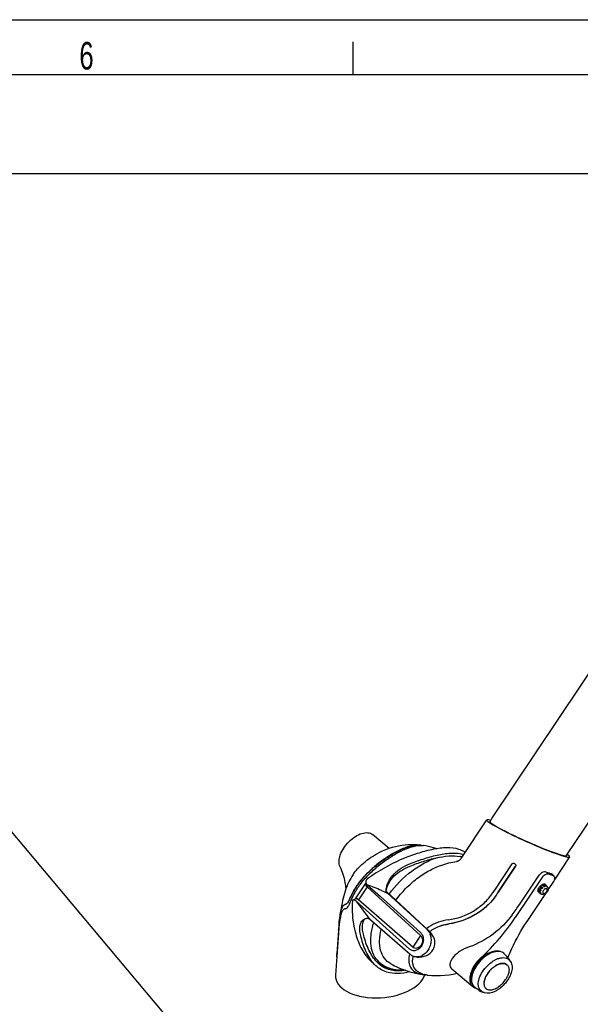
# Model space of a CAD drawing. Extents: x 0 to 420, y 0 to 297.
# Tile 9 of 14: x 287 to 338, y 208 to 297. Entities that reach past the tile are written whole.
import ezdxf

# ---------------------------------------------------------------- set-up
doc = ezdxf.new("R2010")
doc.units = 0
doc.header["$LTSCALE"] = 23.1
for name, color, linetype in [('100001_DXF_CONTINUOUS_LINE', 7, 'CONTINUOUS'), ('100002_DXF_CONTINUOUS_LINE', 7, 'CONTINUOUS'), ('100279_DXF_CONTINUOUS_LINE', 7, 'CONTINUOUS'), ('100291_DXF_CONTINUOUS_LINE', 7, 'CONTINUOUS'), ('100332_DXF_FORMAT', 7, 'CONTINUOUS'), ('105-5481_DXF_CONTINUOUS_LI', 7, 'CONTINUOUS'), ('105-5810_DXF_CONTINUOUS_LI', 7, 'CONTINUOUS')]:
    doc.layers.add(name, color=color, linetype=linetype)
doc.styles.get("Standard").update_dxf_attribs({"font": 'txt', "width": 0.7})

msp = doc.modelspace()

# ---------------------------------------------------------------- linework, layer by layer
at = {"layer": '100001_DXF_CONTINUOUS_LINE', "color": 7, "linetype": 'CONTINUOUS'}
for p, q in [((320.773, 221.709), (319.265, 222.976)), ((323.614, 221.994), (323.586, 221.998)), ((319.897, 221.355), (319.784, 221.299)), ((319.898, 221.356), (319.897, 221.355)), ((321.85, 221.475), (321.853, 221.477)), ((316.175, 214.057), (316.032, 211.898)), ((316.181, 214.308), (316.039, 212.148)), ((316.178, 214.109), (316.175, 214.057)), ((316.181, 214.308), (316.183, 214.334)), ((316.183, 214.334), (316.185, 214.361)), ((316.191, 214.291), (316.19, 214.265)), ((316.194, 214.492), (316.198, 214.545)), ((316.028, 211.997), (316.027, 211.984)), ((316.028, 211.997), (316.035, 212.094)), ((316.021, 211.887), (315.91, 210.218))]:
    msp.add_line(p, q, dxfattribs=at)
for points in [[(323.547, 222.023), (323.335, 222.04), (323.064, 222.052), (322.787, 222.053), (322.505, 222.042), (322.22, 222.019), (321.93, 221.983), (321.637, 221.934), (321.34, 221.87), (321.041, 221.793), (320.742, 221.7), (320.442, 221.592), (320.143, 221.469), (319.898, 221.356)], [(325.094, 221.692), (325.042, 221.71), (324.819, 221.778), (324.589, 221.84), (324.352, 221.896), (324.109, 221.945), (323.909, 221.978)], [(317.389, 219.174), (317.281, 218.993), (317.18, 218.809), (317.086, 218.62), (316.999, 218.429), (316.919, 218.235), (316.844, 218.036), (316.774, 217.832), (316.71, 217.626), (316.651, 217.417), (316.596, 217.202), (316.544, 216.982), (316.495, 216.755), (316.449, 216.518), (316.404, 216.264), (316.36, 215.984), (316.317, 215.678), (316.276, 215.349), (316.238, 214.997), (316.228, 214.892)], [(317.549, 219.415), (317.508, 219.356), (317.389, 219.174)]]:
    msp.add_lwpolyline(points, dxfattribs=at)
for centre, radius, start, end in [((323.413, 220.618), 1.391, 82.85562, 84.5168), ((323.413, 220.625), 1.404, 82.75761, 84.52664), ((323.666, 219.887), 2.108, 91.03436, 92.14361), ((323.696, 220.564), 1.43, 81.45203, 83.02489), ((316.73, 216.527), 0.29, 278.9068, 282.464), ((337.383, 212.916), 21.247, 174.66459, 175.60434), ((328.124, 213.456), 11.961, 173.23934, 174.57997), ((336.048, 213.033), 19.889, 174.80009, 175.02874), ((335.231, 213.107), 19.068, 174.63144, 174.79969), ((326.333, 213.667), 10.158, 172.73154, 173.22808), ((340.774, 212.433), 24.653, 175.73633, 176.10043), ((337.894, 212.875), 21.76, 175.73746, 176.08448), ((331.411, 213.142), 15.262, 174.9351, 175.68076), ((330.365, 213.234), 14.213, 174.53967, 174.931), ((308.404, 212.659), 7.652, 355.76789, 356.17346), ((317.834, 211.865), 1.811, 177.70798, 179.0304), ((317.836, 211.864), 1.813, 179.03027, 179.2946)]:
    msp.add_arc(centre, radius, start, end, dxfattribs=at)
msp.add_ellipse((319.982, 210.366), major_axis=(4.07, 0.321), ratio=0.539659, start_param=3.063112, end_param=6.082383, dxfattribs=at)
for points, knots in [([(316.323, 220.032), (316.157, 220.352), (316.252, 221.029), (316.641, 221.772), (317.111, 222.351), (317.671, 222.811), (318.26, 223.101), (318.817, 223.192), (319.15, 223.072), (319.265, 222.976)], [0, 0, 0, 0, 0.218505, 0.362106, 0.515524, 0.665315, 0.799028, 0.909364, 1, 1, 1, 1]), ([(323.546, 222.023), (323.265, 222.05), (322.596, 221.939), (321.982, 221.691), (321.642, 221.526)], [0, 0, 0, 0, 0.42826, 1, 1, 1, 1]), ([(321.647, 221.507), (321.994, 221.675), (322.607, 221.923), (323.273, 222.028), (323.545, 222.002)], [0, 0, 0, 0, 0.585302, 1, 1, 1, 1]), ([(321.853, 221.477), (322.156, 221.624), (322.718, 221.855), (323.318, 221.984), (323.587, 221.994)], [0, 0, 0, 0, 0.55524, 1, 1, 1, 1]), ([(323.628, 221.995), (323.649, 221.995), (323.73, 221.995), (323.811, 221.99), (323.87, 221.983)], [0, 0, 0, 0, 0.260611, 1, 1, 1, 1]), ([(321.642, 221.526), (321.322, 221.371), (320.682, 221.006), (319.772, 220.358), (318.923, 219.623), (318.191, 218.841), (317.708, 218.159), (317.42, 217.633), (317.255, 217.291), (317.119, 217.005), (316.985, 216.765), (316.843, 216.63), (316.75, 216.614)], [0, 0, 0, 0, 0.150761, 0.311712, 0.473189, 0.626586, 0.765042, 0.826541, 0.880945, 0.926033, 0.960022, 1, 1, 1, 1]), ([(316.769, 216.616), (316.877, 216.634), (317.03, 216.803), (317.18, 217.091), (317.351, 217.456), (317.588, 217.916), (318.035, 218.619), (318.714, 219.4), (319.542, 220.143), (320.287, 220.707), (320.966, 221.149), (321.421, 221.397), (321.647, 221.507)], [0, 0, 0, 0, 0.04664, 0.08531, 0.14144, 0.216853, 0.30641, 0.495211, 0.655304, 0.779628, 0.892817, 1, 1, 1, 1]), ([(316.793, 216.243), (316.838, 216.253), (316.937, 216.303), (317.063, 216.451), (317.183, 216.679), (317.312, 216.98), (317.471, 217.341), (317.755, 217.898), (318.246, 218.623), (319.002, 219.455), (319.888, 220.237), (320.841, 220.925), (321.513, 221.312), (321.85, 221.475)], [0, 0, 0, 0, 0.018568, 0.043223, 0.077323, 0.12185, 0.175448, 0.236228, 0.373755, 0.526793, 0.688199, 0.849179, 1, 1, 1, 1]), ([(317.549, 219.415), (317.658, 219.571), (317.938, 219.91), (318.452, 220.408), (319.078, 220.894), (319.545, 221.177), (319.784, 221.299)], [0, 0, 0, 0, 0.194304, 0.445989, 0.726989, 1, 1, 1, 1]), ([(316.86, 218.079), (316.844, 218.258), (316.758, 218.93), (316.552, 219.59), (316.323, 220.032)], [0, 0, 0, 0, 0.265186, 1, 1, 1, 1]), ([(316.228, 214.892), (316.251, 215.134), (316.288, 215.473), (316.36, 215.891), (316.416, 216.133), (316.479, 216.327), (316.552, 216.473), (316.639, 216.576), (316.714, 216.608), (316.75, 216.614)], [0, 0, 0, 0, 0.390063, 0.547777, 0.680339, 0.788333, 0.873892, 0.941404, 1, 1, 1, 1]), ([(316.246, 214.891), (316.265, 215.095), (316.308, 215.481), (316.385, 215.942), (316.472, 216.257), (316.547, 216.435), (316.64, 216.565), (316.728, 216.608), (316.769, 216.616)], [0, 0, 0, 0, 0.328977, 0.622925, 0.748369, 0.851878, 0.932446, 1, 1, 1, 1]), ([(316.775, 216.24), (316.742, 216.235), (316.674, 216.211), (316.588, 216.135), (316.515, 216.024), (316.421, 215.811), (316.329, 215.449), (316.28, 215.133), (316.257, 214.952)], [0, 0, 0, 0, 0.069141, 0.143995, 0.233, 0.340825, 0.62333, 1, 1, 1, 1]), ([(316.025, 211.937), (316.025, 211.941), (316.026, 211.961), (316.027, 211.981), (316.028, 211.997)], [0, 0, 0, 0, 0.216734, 1, 1, 1, 1]), ([(316.026, 211.848), (316.022, 211.848), (316.026, 211.869), (316.023, 211.877), (316.023, 211.887)], [0, 0, 0, 0, 0.263338, 1, 1, 1, 1]), ([(316.032, 211.898), (316.031, 211.887), (316.029, 211.871), (316.029, 211.854), (316.026, 211.849)], [0, 0, 0, 0, 0.679934, 1, 1, 1, 1]), ([(316.026, 211.849), (316.026, 211.849), (316.026, 211.848), (316.026, 211.848), (316.026, 211.848)], [0, 0, 0, 0, 0.633978, 1, 1, 1, 1])]:
    msp.add_open_spline(points, degree=3, knots=knots, dxfattribs=at)
msp.add_open_spline([(323.72, 221.994), (323.677, 222.004), (323.633, 222.012), (323.59, 222.018)], degree=3, dxfattribs=at)
at = {"layer": '100002_DXF_CONTINUOUS_LINE', "color": 7, "linetype": 'CONTINUOUS'}
for p, q in [((327.39, 220.903), (329.661, 224.304)), ((337.167, 220.949), (335.823, 218.935)), ((327.39, 220.903), (327.359, 220.859)), ((330.365, 217.935), (331.948, 220.305)), ((330.68, 217.731), (332.262, 220.101)), ((332.263, 220.104), (330.681, 217.735)), ((332.638, 216.661), (334.387, 219.281)), ((335.475, 219.316), (335.225, 219.385)), ((335.475, 219.316), (335.295, 219.487)), ((335.713, 219.228), (335.475, 219.316)), ((335.572, 219.383), (335.773, 219.19)), ((334.647, 219.052), (332.232, 215.436)), ((335.224, 217.963), (335.72, 218.706)), ((330.192, 217.678), (330.212, 217.707)), ((330.347, 217.907), (330.366, 217.936)), ((333.305, 215.09), (335.001, 217.63)), ((325.246, 215.009), (325.241, 215.007)), ((319.88, 211.392), (320.002, 211.287)), ((320.914, 211.243), (321.096, 211.144)), ((321.096, 211.144), (321.277, 211.051)), ((322.41, 210.592), (322.412, 210.592)), ((323.444, 210.328), (323.79, 210.271)), ((323.796, 210.306), (323.792, 210.307)), ((326.461, 210.784), (328.374, 209.177))]:
    msp.add_line(p, q, dxfattribs=at)
for points in [[(326.944, 220.528), (326.925, 220.52), (326.914, 220.516), (326.912, 220.516)], [(327.359, 220.859), (327.312, 220.802), (327.264, 220.751), (327.215, 220.705), (327.166, 220.665), (327.12, 220.63), (327.076, 220.6), (327.036, 220.575), (327, 220.555), (326.969, 220.539), (326.944, 220.528)], [(321.277, 211.051), (321.465, 210.961), (321.66, 210.874), (321.863, 210.79), (322.075, 210.708), (322.296, 210.63), (322.412, 210.592)], [(322.41, 210.592), (322.669, 210.513), (323.051, 210.412), (323.444, 210.328)], [(324.305, 210.207), (324.645, 210.183), (325.048, 210.171), (325.447, 210.178), (325.839, 210.203), (326.222, 210.245), (326.594, 210.303), (326.949, 210.375)]]:
    msp.add_lwpolyline(points, dxfattribs=at)
for centre, radius, start, end in [((326.532, 218.708), 2.368, 72.14468, 73.81911), ((326.559, 218.79), 2.282, 68.5137, 72.15409), ((327.06, 218.079), 2.448, 93.46858, 94.0326), ((327.055, 218.16), 2.366, 92.98297, 93.46807), ((343.084, 237.107), 20.011, 236.89563, 237.1101), ((332.141, 220.181), 0.145, 326.31361, 343.70541), ((303.773, 235.69), 31.975, 325.77712, 326.20961), ((303.978, 235.559), 32.106, 325.71123, 326.27037), ((304.138, 235.456), 31.915, 325.70822, 326.27075), ((312.598, 230.024), 24.087, 323.46308, 326.30417), ((315.383, 226.709), 20.273, 312.65807, 326.21358), ((325.248, 211.423), 2.704, 164.99894, 165.48393), ((330.611, 211.671), 0.728, 66.9254, 72.1664), ((324.222, 211.729), 1.484, 242.22455, 243.12241), ((324.223, 212.726), 2.494, 259.70777, 260.01023), ((324.222, 212.723), 2.47, 259.7736, 260.00887), ((324.24, 212.826), 2.595, 260.02176, 262.05094), ((324.238, 212.819), 2.567, 260.02063, 262.05313), ((324.399, 212.18), 1.968, 252.16131, 254.9542), ((324.26, 212.964), 2.734, 262.04234, 263.06784), ((324.255, 212.936), 2.686, 262.04235, 262.61168), ((324.433, 212.305), 2.098, 254.93715, 256.08378), ((324.447, 212.362), 2.157, 256.08099, 256.62496), ((324.268, 213.03), 2.801, 263.0652, 263.40783), ((324.288, 213.213), 2.986, 263.43559, 266.37883), ((324.548, 212.932), 2.736, 263.03671, 263.38566), ((324.559, 213.031), 2.836, 263.39234, 264.8605)]:
    msp.add_arc(centre, radius, start, end, dxfattribs=at)
for centre, major_axis, ratio, start_param, end_param in [((333.414, 222.626), (3.755, -1.674), 0.078724, 2.738619, 6.656391), ((333.414, 222.626), (3.511, -1.565), 0.078724, 2.970636, 6.4082), ((332.864, 221.802), (3.356, -2.272), 0.237092, -0.720158, -0.614662), ((332.864, 221.802), (3.287, -2.376), 0.194977, -0.60895, -0.503454)]:
    msp.add_ellipse(centre, major_axis=major_axis, ratio=ratio, start_param=start_param, end_param=end_param, dxfattribs=at)
for points, knots in [([(320.764, 217.574), (321.352, 218.357), (322.38, 219.401), (323.944, 220.416), (324.758, 220.766), (325.159, 220.888)], [0, 0, 0, 0, 0.526653, 0.77452, 1, 1, 1, 1]), ([(321.373, 217.012), (321.649, 217.383), (322.249, 218.084), (323.26, 218.988), (324.34, 219.701), (325.102, 220.043), (325.477, 220.178)], [0, 0, 0, 0, 0.264209, 0.525001, 0.772365, 1, 1, 1, 1]), ([(325.477, 220.178), (325.717, 220.264), (326.18, 220.409), (326.659, 220.504), (326.888, 220.521)], [0, 0, 0, 0, 0.526146, 1, 1, 1, 1]), ([(331.948, 220.305), (331.968, 220.336), (332.04, 220.383), (332.123, 220.365), (332.155, 220.345)], [0, 0, 0, 0, 0.496194, 1, 1, 1, 1]), ([(332.217, 220.304), (332.243, 220.287), (332.286, 220.236), (332.289, 220.17), (332.28, 220.14)], [0, 0, 0, 0, 0.503784, 1, 1, 1, 1]), ([(335.031, 219.57), (334.982, 219.586), (334.732, 219.602), (334.494, 219.44), (334.387, 219.281)], [0, 0, 0, 0, 0.212334, 1, 1, 1, 1]), ([(335.225, 219.385), (335.128, 219.412), (334.883, 219.326), (334.719, 219.161), (334.647, 219.052)], [0, 0, 0, 0, 0.432951, 1, 1, 1, 1]), ([(335.72, 218.706), (335.749, 218.751), (335.798, 218.84), (335.837, 218.977), (335.834, 219.1), (335.798, 219.167), (335.773, 219.19)], [0, 0, 0, 0, 0.309071, 0.581508, 0.808485, 1, 1, 1, 1]), ([(326.152, 215.226), (326.946, 215.343), (328.125, 215.756), (329.427, 216.723), (329.963, 217.343), (330.192, 217.678)], [0, 0, 0, 0, 0.49744, 0.74846, 1, 1, 1, 1]), ([(330.504, 217.472), (330.262, 217.116), (329.693, 216.457), (328.312, 215.426), (327.059, 214.984), (326.215, 214.857)], [0, 0, 0, 0, 0.25106, 0.502007, 1, 1, 1, 1]), ([(330.506, 217.475), (330.084, 216.858), (328.832, 215.63), (327.17, 215.003), (326.219, 214.859)], [0, 0, 0, 0, 0.437467, 1, 1, 1, 1]), ([(331.951, 215.684), (331.464, 215.028), (330.294, 213.84), (328.821, 213.05), (328.044, 212.775)], [0, 0, 0, 0, 0.497756, 1, 1, 1, 1]), ([(319.88, 211.392), (319.678, 211.565), (319.33, 212.022), (319.085, 212.892), (319.097, 213.903), (319.259, 214.599), (319.373, 214.959)], [0, 0, 0, 0, 0.20989, 0.439509, 0.701771, 1, 1, 1, 1]), ([(325.241, 215.007), (325.144, 214.973), (324.768, 214.824), (324.417, 214.609), (324.181, 214.419)], [0, 0, 0, 0, 0.251898, 1, 1, 1, 1]), ([(326.219, 214.859), (326.142, 214.848), (325.855, 214.799), (325.572, 214.726), (325.371, 214.656)], [0, 0, 0, 0, 0.268423, 1, 1, 1, 1]), ([(331.567, 211.785), (331.675, 212.064), (332.161, 213.213), (332.78, 214.303), (333.305, 215.09)], [0, 0, 0, 0, 0.240571, 1, 1, 1, 1]), ([(320.914, 211.243), (320.696, 211.366), (320.295, 211.716), (319.949, 212.474), (319.865, 213.391), (319.969, 214.033), (320.055, 214.367)], [0, 0, 0, 0, 0.216217, 0.443954, 0.702454, 1, 1, 1, 1]), ([(324.459, 214.161), (324.526, 214.214), (324.807, 214.414), (325.121, 214.567), (325.366, 214.653)], [0, 0, 0, 0, 0.247913, 1, 1, 1, 1]), ([(322.63, 212.101), (322.58, 211.907), (322.524, 211.53), (322.642, 210.983), (322.989, 210.558), (323.318, 210.399), (323.496, 210.342)], [0, 0, 0, 0, 0.274811, 0.513092, 0.74376, 1, 1, 1, 1]), ([(328.044, 212.775), (327.74, 212.668), (327.31, 212.463), (326.831, 212.094), (326.559, 211.806), (326.372, 211.515), (326.28, 211.234), (326.301, 210.97), (326.401, 210.835), (326.461, 210.784)], [0, 0, 0, 0, 0.331662, 0.483263, 0.619781, 0.737809, 0.83635, 0.919524, 1, 1, 1, 1]), ([(330.834, 212.365), (330.532, 212.462), (329.965, 212.32), (329.347, 211.923), (328.877, 211.476), (328.502, 210.95), (328.205, 210.297), (328.159, 209.722), (328.309, 209.455)], [0, 0, 0, 0, 0.215971, 0.355482, 0.505294, 0.654158, 0.791045, 1, 1, 1, 1]), ([(320.002, 211.287), (320.061, 211.236), (320.311, 211.043), (320.601, 210.904), (320.826, 210.831)], [0, 0, 0, 0, 0.248053, 1, 1, 1, 1]), ([(323.531, 210.416), (323.405, 210.483), (323.175, 210.65), (322.867, 211.154), (322.891, 211.624), (322.96, 211.915)], [0, 0, 0, 0, 0.247536, 0.481297, 1, 1, 1, 1]), ([(329.121, 211.801), (328.896, 211.594), (328.514, 211.142), (328.196, 210.497), (328.095, 209.992), (328.102, 209.663), (328.19, 209.381), (328.307, 209.234), (328.374, 209.177)], [0, 0, 0, 0, 0.305088, 0.586455, 0.709011, 0.817051, 0.912271, 1, 1, 1, 1]), ([(320.826, 210.831), (320.923, 210.8), (321.331, 210.694), (321.76, 210.679), (322.078, 210.707)], [0, 0, 0, 0, 0.240813, 1, 1, 1, 1]), ([(323.496, 210.342), (323.518, 210.335), (323.611, 210.307), (323.705, 210.285), (323.777, 210.272)], [0, 0, 0, 0, 0.242642, 1, 1, 1, 1]), ([(323.5, 210.362), (323.522, 210.355), (323.615, 210.327), (323.71, 210.305), (323.783, 210.292)], [0, 0, 0, 0, 0.242096, 1, 1, 1, 1]), ([(323.792, 210.307), (323.771, 210.314), (323.689, 210.342), (323.609, 210.377), (323.551, 210.406)], [0, 0, 0, 0, 0.25733, 1, 1, 1, 1]), ([(324.216, 210.216), (324.193, 210.219), (324.103, 210.231), (324.014, 210.248), (323.948, 210.264)], [0, 0, 0, 0, 0.257039, 1, 1, 1, 1]), ([(328.374, 209.177), (328.395, 209.16), (328.486, 209.093), (328.592, 209.049), (328.675, 209.029)], [0, 0, 0, 0, 0.244048, 1, 1, 1, 1])]:
    msp.add_open_spline(points, degree=3, knots=knots, dxfattribs=at)
for points in [[(335.572, 219.383), (335.557, 219.397), (335.538, 219.407), (335.519, 219.412)], [(335.773, 219.19), (335.756, 219.207), (335.735, 219.22), (335.713, 219.228)], [(326.152, 215.226), (325.845, 215.18), (325.539, 215.112), (325.246, 215.009)], [(325.366, 214.653), (325.64, 214.75), (325.927, 214.814), (326.215, 214.857)]]:
    msp.add_open_spline(points, degree=3, dxfattribs=at)
at = {"layer": '100279_DXF_CONTINUOUS_LINE', "color": 7, "linetype": 'CONTINUOUS'}
for p, q in [((269.975, 242.863), (301.208, 205.64)), ((330.102, 224.423), (340.171, 239.504)), ((336.865, 221.038), (345.704, 234.277))]:
    msp.add_line(p, q, dxfattribs=at)
for centre, radius, start, end in [((332.624, 222.739), 3.032, 152.44306, 152.74545), ((332.624, 222.739), 3.032, 151.41397, 152.44303), ((332.625, 222.738), 3.034, 146.27137, 151.41272)]:
    msp.add_arc(centre, radius, start, end, dxfattribs=at)
at = {"layer": '100291_DXF_CONTINUOUS_LINE', "color": 7, "linetype": 'CONTINUOUS'}
for p, q in [((318.651, 218.58), (317.687, 217.136)), ((318.652, 218.679), (318.65, 218.484)), ((318.741, 218.253), (318.777, 218.221)), ((318.778, 218.425), (319.986, 217.343)), ((318.777, 218.221), (317.997, 217.053)), ((318.777, 218.221), (323.625, 213.817)), ((323.626, 214.083), (319.986, 217.343)), ((320.074, 217.903), (320.577, 217.699)), ((324.406, 214.211), (320.523, 217.797)), ((320.577, 217.699), (320.596, 217.691)), ((320.58, 217.706), (320.596, 217.691)), ((320.596, 217.691), (324.196, 214.371)), ((317.711, 217.15), (317.5, 217.025)), ((317.773, 216.92), (318.981, 215.839)), ((317.997, 217.053), (317.961, 217.085)), ((322.913, 212.751), (317.997, 217.053)), ((318.981, 215.839), (322.622, 212.579)), ((318.993, 215.291), (318.976, 215.305)), ((318.98, 215.308), (318.993, 215.291)), ((322.674, 212.091), (318.993, 215.291)), ((323.625, 213.817), (322.913, 212.751)), ((319.031, 211.572), (319.573, 211.065)), ((319.699, 211.378), (319.695, 211.382)), ((320.826, 210.83), (320.83, 210.829))]:
    msp.add_line(p, q, dxfattribs=at)
for centre, radius, start, end in [((326.655, 218.159), 2.872, 77.71996, 78.75506), ((326.685, 218.291), 2.736, 75.57759, 77.72856), ((326.715, 218.41), 2.614, 74.60413, 75.56822), ((318.978, 218.459), 0.334, 169.06024, 171.98396), ((319.079, 218.553), 0.449, 220.3708, 224.00743), ((319.098, 218.572), 0.476, 224.00605, 227.52389), ((192.715, -96.539), 339.255, 67.9505, 68.18639), ((322.781, 217.473), 2.306, 167.95737, 168.84599), ((561.452, 398.012), 303.601, 216.61822, 216.99821), ((317.533, 216.52), 0.706, 51.29246, 53.54365), ((317.482, 216.456), 0.788, 49.19105, 51.29643), ((322.949, 212.613), 2.162, 47.80433, 48.1446), ((322.958, 212.623), 2.149, 47.64919, 47.80413), ((321.498, 213.49), 2.774, 226.89441, 229.45509), ((321.303, 213.267), 2.483, 252.16538, 258.0984), ((321.341, 213.433), 2.654, 258.02526, 258.80011)]:
    msp.add_arc(centre, radius, start, end, dxfattribs=at)
for points, knots in [([(327.114, 221.627), (326.764, 221.74), (325.973, 221.819), (324.753, 221.66), (323.463, 221.313), (322.597, 220.999), (322.157, 220.826)], [0, 0, 0, 0, 0.21589, 0.458539, 0.72199, 1, 1, 1, 1]), ([(322.675, 220.109), (323.072, 220.266), (323.857, 220.552), (325.028, 220.881), (326.147, 221.062), (326.879, 221.042), (327.215, 220.976)], [0, 0, 0, 0, 0.274382, 0.535992, 0.779798, 1, 1, 1, 1]), ([(322.712, 220.343), (323.141, 220.512), (323.987, 220.82), (325.248, 221.163), (326.445, 221.33), (327.224, 221.273), (327.573, 221.176)], [0, 0, 0, 0, 0.276815, 0.539639, 0.782641, 1, 1, 1, 1]), ([(327.689, 221.35), (327.646, 221.38), (327.464, 221.492), (327.267, 221.578), (327.114, 221.627)], [0, 0, 0, 0, 0.245667, 1, 1, 1, 1]), ([(322.157, 220.826), (321.564, 220.592), (320.411, 220.028), (319.335, 219.332), (318.815, 218.957)], [0, 0, 0, 0, 0.498936, 1, 1, 1, 1]), ([(320.503, 217.938), (320.505, 218.003), (320.529, 218.131), (320.575, 218.321), (320.638, 218.508), (320.743, 218.754), (320.918, 219.049), (321.185, 219.374), (321.503, 219.672), (322, 220.025), (322.421, 220.227), (322.712, 220.343)], [0, 0, 0, 0, 0.0566, 0.113545, 0.17086, 0.228754, 0.346891, 0.468866, 0.595091, 0.726082, 1, 1, 1, 1]), ([(320.526, 217.955), (320.55, 218.07), (320.616, 218.301), (320.771, 218.632), (320.983, 218.943), (321.334, 219.337), (321.892, 219.76), (322.404, 220.001), (322.675, 220.109)], [0, 0, 0, 0, 0.111852, 0.2262, 0.344281, 0.466524, 0.724606, 1, 1, 1, 1]), ([(318.645, 218.459), (318.645, 218.422), (318.662, 218.343), (318.711, 218.28), (318.741, 218.253)], [0, 0, 0, 0, 0.47903, 1, 1, 1, 1]), ([(318.737, 218.262), (318.71, 218.294), (318.666, 218.364), (318.65, 218.445), (318.65, 218.484)], [0, 0, 0, 0, 0.517145, 1, 1, 1, 1]), ([(318.652, 218.679), (318.651, 218.633), (318.676, 218.535), (318.74, 218.458), (318.778, 218.425)], [0, 0, 0, 0, 0.475285, 1, 1, 1, 1]), ([(318.815, 218.957), (318.767, 218.923), (318.686, 218.842), (318.652, 218.731), (318.652, 218.679)], [0, 0, 0, 0, 0.530057, 1, 1, 1, 1]), ([(320.58, 217.706), (320.55, 217.737), (320.507, 217.813), (320.502, 217.898), (320.503, 217.938)], [0, 0, 0, 0, 0.516966, 1, 1, 1, 1]), ([(317.442, 216.9), (317.426, 216.674), (317.396, 215.746), (317.507, 214.81), (317.689, 214.134)], [0, 0, 0, 0, 0.244874, 1, 1, 1, 1]), ([(317.5, 217.025), (317.483, 217.014), (317.451, 216.974), (317.443, 216.927), (317.442, 216.9)], [0, 0, 0, 0, 0.438537, 1, 1, 1, 1]), ([(317.773, 216.92), (317.748, 216.943), (317.7, 216.983), (317.625, 217.025), (317.558, 217.043), (317.516, 217.034), (317.5, 217.025)], [0, 0, 0, 0, 0.333282, 0.607802, 0.824067, 1, 1, 1, 1]), ([(317.711, 217.15), (317.725, 217.158), (317.772, 217.172), (317.86, 217.15), (317.92, 217.112), (317.953, 217.088)], [0, 0, 0, 0, 0.189062, 0.537256, 1, 1, 1, 1]), ([(317.961, 217.085), (317.94, 217.104), (317.899, 217.135), (317.822, 217.173), (317.758, 217.174), (317.727, 217.16)], [0, 0, 0, 0, 0.331626, 0.601371, 1, 1, 1, 1]), ([(318.23, 213.63), (318.183, 213.809), (318.112, 214.146), (318.103, 214.563), (318.165, 214.848), (318.238, 215.024), (318.34, 215.17), (318.43, 215.245), (318.477, 215.275)], [0, 0, 0, 0, 0.31432, 0.583225, 0.699477, 0.805807, 0.904731, 1, 1, 1, 1]), ([(318.463, 213.801), (318.42, 213.962), (318.368, 214.2), (318.341, 214.511), (318.344, 214.87), (318.432, 215.181), (318.589, 215.331)], [0, 0, 0, 0, 0.315307, 0.458044, 0.589031, 1, 1, 1, 1]), ([(318.477, 215.275), (318.509, 215.295), (318.579, 215.33), (318.691, 215.367), (318.799, 215.387), (318.899, 215.362), (318.95, 215.327), (318.976, 215.305)], [0, 0, 0, 0, 0.212238, 0.43102, 0.6646, 0.807859, 1, 1, 1, 1]), ([(317.689, 214.134), (317.82, 213.649), (318.136, 212.725), (318.687, 211.893), (319.031, 211.572)], [0, 0, 0, 0, 0.516465, 1, 1, 1, 1]), ([(319.688, 211.374), (319.378, 211.689), (318.879, 212.478), (318.585, 213.346), (318.463, 213.801)], [0, 0, 0, 0, 0.484142, 1, 1, 1, 1]), ([(323.626, 214.083), (323.703, 214.014), (323.829, 213.83), (323.9, 213.498), (323.858, 213.144), (323.71, 212.817), (323.476, 212.563), (323.183, 212.419), (322.873, 212.417), (322.694, 212.514), (322.622, 212.579)], [0, 0, 0, 0, 0.118647, 0.24793, 0.38493, 0.522911, 0.654689, 0.776051, 0.888628, 1, 1, 1, 1]), ([(323.625, 213.817), (323.679, 213.769), (323.768, 213.638), (323.818, 213.402), (323.789, 213.152), (323.684, 212.92), (323.518, 212.74), (323.311, 212.638), (323.09, 212.636), (322.964, 212.706), (322.913, 212.751)], [0, 0, 0, 0, 0.118648, 0.24793, 0.38493, 0.522911, 0.654689, 0.776051, 0.888628, 1, 1, 1, 1]), ([(324.196, 214.371), (324.291, 214.285), (324.455, 214.068), (324.582, 213.67), (324.593, 213.231), (324.487, 212.794), (324.276, 212.4), (323.978, 212.088), (323.622, 211.89), (323.359, 211.85), (323.235, 211.857)], [0, 0, 0, 0, 0.115116, 0.238802, 0.370068, 0.505223, 0.639334, 0.767793, 0.887861, 1, 1, 1, 1]), ([(323.235, 211.857), (323.37, 211.849), (323.652, 211.854), (324.08, 211.946), (324.49, 212.164), (324.808, 212.526), (324.959, 212.989), (324.917, 213.469), (324.715, 213.888), (324.513, 214.113), (324.406, 214.211)], [0, 0, 0, 0, 0.112169, 0.232402, 0.35971, 0.490258, 0.621496, 0.752082, 0.879515, 1, 1, 1, 1]), ([(319.573, 211.065), (319.229, 211.386), (318.677, 212.219), (318.361, 213.144), (318.23, 213.63)], [0, 0, 0, 0, 0.483536, 1, 1, 1, 1]), ([(323.235, 211.857), (323.133, 211.862), (322.927, 211.908), (322.751, 212.022), (322.674, 212.091)], [0, 0, 0, 0, 0.49747, 1, 1, 1, 1]), ([(320.718, 210.725), (320.521, 210.789), (320.147, 210.966), (319.829, 211.23), (319.688, 211.374)], [0, 0, 0, 0, 0.506827, 1, 1, 1, 1]), ([(320.542, 210.903), (320.395, 210.951), (320.095, 211.081), (319.828, 211.268), (319.699, 211.378)], [0, 0, 0, 0, 0.477739, 1, 1, 1, 1]), ([(320.554, 210.48), (320.369, 210.539), (320.017, 210.7), (319.711, 210.936), (319.573, 211.065)], [0, 0, 0, 0, 0.507167, 1, 1, 1, 1]), ([(322.656, 210.517), (322.291, 210.417), (321.586, 210.295), (320.868, 210.379), (320.554, 210.48)], [0, 0, 0, 0, 0.534908, 1, 1, 1, 1]), ([(322.232, 210.652), (322.096, 210.63), (321.593, 210.569), (321.07, 210.612), (320.718, 210.725)], [0, 0, 0, 0, 0.271576, 1, 1, 1, 1])]:
    msp.add_open_spline(points, degree=3, knots=knots, dxfattribs=at)
for points in [[(318.648, 218.505), (318.645, 218.49), (318.644, 218.474), (318.645, 218.459)], [(320.507, 217.857), (320.511, 217.878), (320.514, 217.899), (320.518, 217.92)]]:
    msp.add_open_spline(points, degree=3, dxfattribs=at)
at = {"layer": '100332_DXF_FORMAT', "color": 7, "linetype": 'CONTINUOUS'}
for p, q in [((-0.002, 296.998), (419.998, 296.998)), ((317.498, 291.998), (317.498, 294.998)), ((414.998, 291.998), (24.998, 291.998)), ((414.998, 291.998), (244.498, 291.998)), ((414.998, 282.998), (244.498, 282.998))]:
    msp.add_line(p, q, dxfattribs=at)
at = {"layer": '105-5481_DXF_CONTINUOUS_LI', "color": 7, "linetype": 'CONTINUOUS'}
for centre, radius, start, end in [((327.133, 208.121), 5.753, 37.45093, 44.53566), ((327.178, 208.156), 5.658, 35.37649, 36.65619), ((331, 211.115), 0.865, 18.33234, 21.85066), ((331.779, 208.948), 2.499, 136.19769, 146.22832), ((331.48, 209.353), 1.995, 121.2293, 121.49569), ((330.688, 210.688), 0.975, 358.30394, 359.1428), ((329.837, 210.883), 1.852, 337.45716, 337.73268), ((332.091, 213.657), 5.753, 231.77466, 238.85939), ((332.061, 213.609), 5.658, 239.65413, 240.93383), ((329.531, 209.449), 0.828, 252.14715, 254.46043), ((329.54, 209.484), 0.865, 254.47003, 257.92675), ((329.873, 209.342), 0.463, 226.33872, 230.10164), ((329.873, 209.343), 0.463, 230.10247, 231.92475), ((329.943, 209.645), 0.777, 269.07596, 269.29332)]:
    msp.add_arc(centre, radius, start, end, dxfattribs=at)
for points, knots in [([(331.03, 212.296), (330.96, 212.327), (330.801, 212.369), (330.541, 212.369), (330.26, 212.309), (329.854, 212.15), (329.355, 211.82), (328.842, 211.295), (328.512, 210.777), (328.339, 210.348), (328.264, 210.046), (328.244, 209.763), (328.281, 209.51), (328.374, 209.295), (328.476, 209.183), (328.532, 209.138)], [0, 0, 0, 0, 0.047018, 0.09914, 0.157398, 0.221802, 0.365312, 0.518935, 0.668409, 0.737497, 0.80103, 0.858367, 0.90965, 0.956075, 1, 1, 1, 1]), ([(331.234, 212.155), (331.219, 212.17), (331.159, 212.226), (331.087, 212.27), (331.03, 212.296)], [0, 0, 0, 0, 0.248295, 1, 1, 1, 1]), ([(329.203, 208.726), (329.145, 208.76), (329.037, 208.849), (328.927, 209.034), (328.87, 209.258), (328.868, 209.513), (328.917, 209.791), (329.054, 210.192), (329.341, 210.686), (329.804, 211.199), (330.265, 211.534), (330.649, 211.709), (330.988, 211.804), (331.251, 211.805), (331.4, 211.757)], [0, 0, 0, 0, 0.043899, 0.089052, 0.138247, 0.193181, 0.254403, 0.321552, 0.468916, 0.62325, 0.770058, 0.836771, 0.897501, 1, 1, 1, 1]), ([(331.792, 211.432), (331.832, 211.375), (331.897, 211.246), (331.944, 211.027), (331.945, 210.787), (331.884, 210.436), (331.699, 209.983), (331.353, 209.478), (330.98, 209.11), (330.647, 208.87), (330.202, 208.62), (329.747, 208.509), (329.446, 208.606)], [0, 0, 0, 0, 0.04842, 0.099686, 0.154993, 0.214951, 0.347936, 0.493153, 0.640334, 0.711288, 0.778811, 1, 1, 1, 1]), ([(331.47, 211.159), (331.414, 211.207), (331.267, 211.277), (331.009, 211.288), (330.724, 211.216), (330.537, 211.122), (330.442, 211.065)], [0, 0, 0, 0, 0.201312, 0.429358, 0.695912, 1, 1, 1, 1]), ([(330.445, 211.059), (330.54, 211.117), (330.728, 211.21), (331.014, 211.283), (331.273, 211.273), (331.42, 211.202), (331.476, 211.154)], [0, 0, 0, 0, 0.30414, 0.57074, 0.798768, 1, 1, 1, 1]), ([(331.717, 211.534), (331.679, 211.586), (331.583, 211.679), (331.463, 211.737), (331.4, 211.757)], [0, 0, 0, 0, 0.493873, 1, 1, 1, 1]), ([(331.476, 211.154), (331.507, 211.128), (331.563, 211.066), (331.646, 210.908), (331.664, 210.768), (331.663, 210.674)], [0, 0, 0, 0, 0.229202, 0.467485, 1, 1, 1, 1]), ([(331.803, 211.437), (331.796, 211.453), (331.768, 211.517), (331.732, 211.577), (331.7, 211.619)], [0, 0, 0, 0, 0.254081, 1, 1, 1, 1]), ([(329.696, 210.342), (329.614, 210.219), (329.48, 209.974), (329.388, 209.648), (329.379, 209.408), (329.403, 209.253), (329.458, 209.118), (329.515, 209.044), (329.548, 209.013)], [0, 0, 0, 0, 0.30818, 0.579894, 0.699114, 0.807275, 0.906353, 1, 1, 1, 1]), ([(329.701, 210.337), (329.619, 210.214), (329.486, 209.969), (329.393, 209.643), (329.384, 209.403), (329.409, 209.247), (329.463, 209.113), (329.521, 209.039), (329.553, 209.008)], [0, 0, 0, 0, 0.308185, 0.579901, 0.699122, 0.807283, 0.906364, 1, 1, 1, 1]), ([(329.97, 210.683), (329.944, 210.656), (329.846, 210.549), (329.756, 210.433), (329.696, 210.342)], [0, 0, 0, 0, 0.251443, 1, 1, 1, 1]), ([(329.97, 210.683), (330.006, 210.72), (330.15, 210.862), (330.313, 210.987), (330.442, 211.065)], [0, 0, 0, 0, 0.256967, 1, 1, 1, 1]), ([(329.975, 210.677), (330.01, 210.714), (330.152, 210.854), (330.311, 210.977), (330.438, 211.054)], [0, 0, 0, 0, 0.256739, 1, 1, 1, 1]), ([(331.663, 210.659), (331.661, 210.622), (331.647, 210.458), (331.599, 210.298), (331.552, 210.181)], [0, 0, 0, 0, 0.230361, 1, 1, 1, 1]), ([(329.933, 208.868), (330.054, 208.866), (330.319, 208.923), (330.696, 209.122), (331.055, 209.422), (331.26, 209.671), (331.35, 209.806)], [0, 0, 0, 0, 0.206807, 0.452131, 0.723131, 1, 1, 1, 1]), ([(331.548, 210.173), (331.535, 210.142), (331.478, 210.015), (331.408, 209.894), (331.35, 209.806)], [0, 0, 0, 0, 0.24186, 1, 1, 1, 1]), ([(329.277, 208.661), (329.263, 208.666), (329.207, 208.685), (329.154, 208.711), (329.117, 208.734)], [0, 0, 0, 0, 0.253229, 1, 1, 1, 1]), ([(329.446, 208.606), (329.434, 208.61), (329.388, 208.626), (329.344, 208.646), (329.313, 208.663)], [0, 0, 0, 0, 0.252773, 1, 1, 1, 1]), ([(329.587, 208.978), (329.633, 208.942), (329.744, 208.886), (329.867, 208.869), (329.93, 208.868)], [0, 0, 0, 0, 0.477191, 1, 1, 1, 1])]:
    msp.add_open_spline(points, degree=3, knots=knots, dxfattribs=at)
at = {"layer": '105-5810_DXF_CONTINUOUS_LI', "color": 7, "linetype": 'CONTINUOUS'}
for p, q in [((334.537, 218.33), (334.699, 218.174)), ((334.769, 218.446), (334.753, 218.463)), ((334.305, 217.806), (334.323, 217.792)), ((334.315, 218.006), (334.352, 217.976)), ((334.378, 217.741), (334.365, 217.752)), ((334.461, 217.689), (334.479, 217.676)), ((334.618, 217.562), (334.621, 217.563)), ((334.621, 217.562), (334.621, 217.563)), ((335.185, 218.186), (335.183, 218.189)), ((335.186, 218.183), (335.185, 218.186))]:
    msp.add_line(p, q, dxfattribs=at)
for points in [[(334.907, 218.302), (334.891, 218.32), (334.874, 218.338), (334.856, 218.356), (334.839, 218.374), (334.821, 218.393), (334.804, 218.411), (334.787, 218.429), (334.769, 218.446)], [(334.92, 218.278), (334.92, 218.281), (334.919, 218.284), (334.917, 218.287), (334.915, 218.291), (334.913, 218.294), (334.911, 218.298), (334.908, 218.301), (334.907, 218.302)], [(335.086, 218.306), (335.071, 218.323), (335.054, 218.341), (335.038, 218.36), (335.021, 218.377), (335.004, 218.395), (334.987, 218.413), (334.97, 218.431), (334.954, 218.448), (334.938, 218.465)], [(335.101, 218.278), (335.1, 218.281), (335.1, 218.283), (335.099, 218.285), (335.098, 218.287), (335.098, 218.289), (335.097, 218.291), (335.096, 218.293), (335.095, 218.295), (335.094, 218.296), (335.093, 218.298), (335.091, 218.3), (335.09, 218.302), (335.088, 218.303), (335.087, 218.305), (335.086, 218.306)], [(335.162, 218.22), (335.147, 218.237), (335.13, 218.255), (335.114, 218.273), (335.097, 218.291), (335.097, 218.291)], [(335.099, 218.265), (335.099, 218.266), (335.1, 218.268), (335.1, 218.271), (335.101, 218.273), (335.101, 218.276), (335.101, 218.278)], [(334.323, 217.792), (334.342, 217.777), (334.362, 217.762), (334.381, 217.748), (334.401, 217.733), (334.421, 217.718), (334.441, 217.703), (334.461, 217.689)], [(334.352, 217.976), (334.372, 217.961), (334.392, 217.945), (334.412, 217.93), (334.432, 217.914), (334.452, 217.899), (334.472, 217.883), (334.491, 217.869)], [(334.38, 217.721), (334.398, 217.707), (334.418, 217.691), (334.437, 217.676), (334.457, 217.661), (334.477, 217.646), (334.497, 217.632), (334.517, 217.617), (334.537, 217.603), (334.555, 217.589)], [(334.479, 217.676), (334.481, 217.674), (334.484, 217.672), (334.487, 217.671), (334.49, 217.669), (334.492, 217.668), (334.495, 217.667), (334.498, 217.666), (334.501, 217.665), (334.504, 217.665), (334.507, 217.665), (334.51, 217.665), (334.513, 217.665), (334.516, 217.665), (334.519, 217.666), (334.52, 217.666)], [(334.491, 217.869), (334.492, 217.868), (334.494, 217.867), (334.497, 217.865), (334.5, 217.863), (334.503, 217.862), (334.505, 217.861), (334.508, 217.86), (334.509, 217.86)], [(334.555, 217.589), (334.556, 217.588), (334.558, 217.587), (334.561, 217.585), (334.563, 217.583), (334.566, 217.582), (334.569, 217.58), (334.572, 217.578), (334.575, 217.576), (334.578, 217.575), (334.581, 217.573), (334.584, 217.571), (334.586, 217.57), (334.589, 217.569), (334.592, 217.567), (334.594, 217.566), (334.597, 217.565), (334.599, 217.564), (334.602, 217.564), (334.604, 217.563), (334.606, 217.563), (334.609, 217.562), (334.611, 217.562), (334.613, 217.562), (334.616, 217.562), (334.618, 217.562)], [(335.183, 218.189), (335.181, 218.193), (335.179, 218.197), (335.177, 218.201), (335.174, 218.204), (335.172, 218.208), (335.169, 218.211), (335.167, 218.214), (335.165, 218.216), (335.163, 218.219), (335.162, 218.22)]]:
    msp.add_lwpolyline(points, dxfattribs=at)
for centre, radius, start, end in [((290.754, 166.743), 67.531, 49.49404, 49.68571), ((335.074, 217.721), 0.823, 133.23713, 138.69524), ((328.741, 211.987), 8.732, 45.90086, 47.38294), ((330.965, 214.521), 5.548, 43.05999, 45.35692), ((334.861, 218.312), 0.171, 64.41713, 72.1994), ((331.245, 214.763), 5.218, 41.02414, 42.36373), ((338.015, 222.404), 5.845, 230.57617, 232.76604), ((334.456, 217.866), 0.146, 215.62634, 231.72808), ((341.273, 225.902), 10.411, 228.42282, 229.66759), ((337.6, 221.861), 5.23, 231.97756, 234.36187), ((337.591, 221.85), 5.216, 234.36252, 235.28255), ((335.039, 218.064), 0.189, 38.7897, 41.02272)]:
    msp.add_arc(centre, radius, start, end, dxfattribs=at)
for points, knots in [([(334.364, 218.114), (334.369, 218.124), (334.393, 218.167), (334.422, 218.207), (334.445, 218.236)], [0, 0, 0, 0, 0.244297, 1, 1, 1, 1]), ([(334.455, 218.264), (334.452, 218.26), (334.446, 218.251), (334.444, 218.24), (334.445, 218.236)], [0, 0, 0, 0, 0.562767, 1, 1, 1, 1]), ([(334.537, 218.33), (334.533, 218.332), (334.522, 218.33), (334.514, 218.325), (334.51, 218.321)], [0, 0, 0, 0, 0.426346, 1, 1, 1, 1]), ([(334.537, 218.33), (334.546, 218.338), (334.583, 218.369), (334.622, 218.396), (334.653, 218.413)], [0, 0, 0, 0, 0.257767, 1, 1, 1, 1]), ([(334.676, 218.439), (334.671, 218.436), (334.662, 218.429), (334.655, 218.419), (334.653, 218.413)], [0, 0, 0, 0, 0.49977, 1, 1, 1, 1]), ([(334.676, 218.439), (334.681, 218.441), (334.701, 218.451), (334.722, 218.459), (334.738, 218.465)], [0, 0, 0, 0, 0.25726, 1, 1, 1, 1]), ([(334.753, 218.463), (334.751, 218.464), (334.746, 218.467), (334.74, 218.466), (334.738, 218.465)], [0, 0, 0, 0, 0.445383, 1, 1, 1, 1]), ([(334.759, 218.457), (334.768, 218.46), (334.802, 218.468), (334.838, 218.47), (334.863, 218.468)], [0, 0, 0, 0, 0.268938, 1, 1, 1, 1]), ([(334.92, 218.278), (334.921, 218.274), (334.921, 218.265), (334.914, 218.254), (334.901, 218.246), (334.88, 218.239), (334.849, 218.239), (334.826, 218.25), (334.817, 218.258)], [0, 0, 0, 0, 0.094465, 0.19146, 0.303747, 0.434187, 0.723716, 1, 1, 1, 1]), ([(334.89, 218.481), (334.886, 218.482), (334.875, 218.479), (334.867, 218.472), (334.863, 218.468)], [0, 0, 0, 0, 0.436839, 1, 1, 1, 1]), ([(334.89, 218.481), (334.892, 218.481), (334.9, 218.479), (334.908, 218.477), (334.913, 218.475)], [0, 0, 0, 0, 0.254006, 1, 1, 1, 1]), ([(335.086, 218.265), (335.081, 218.267), (335.069, 218.272), (335.046, 218.285), (335.028, 218.298), (335.018, 218.309)], [0, 0, 0, 0, 0.20564, 0.464924, 1, 1, 1, 1]), ([(335.099, 218.265), (335.099, 218.265), (335.098, 218.263), (335.095, 218.263), (335.091, 218.264), (335.088, 218.265), (335.086, 218.265)], [0, 0, 0, 0, 0.137859, 0.331234, 0.617266, 1, 1, 1, 1]), ([(334.303, 217.889), (334.299, 217.885), (334.292, 217.876), (334.289, 217.865), (334.29, 217.86)], [0, 0, 0, 0, 0.55059, 1, 1, 1, 1]), ([(334.301, 217.811), (334.3, 217.815), (334.295, 217.831), (334.291, 217.847), (334.29, 217.86)], [0, 0, 0, 0, 0.241526, 1, 1, 1, 1]), ([(334.303, 217.889), (334.303, 217.898), (334.303, 217.936), (334.31, 217.975), (334.319, 218.003)], [0, 0, 0, 0, 0.232988, 1, 1, 1, 1]), ([(334.312, 218.025), (334.311, 218.021), (334.31, 218.015), (334.313, 218.008), (334.315, 218.006)], [0, 0, 0, 0, 0.565916, 1, 1, 1, 1]), ([(334.312, 218.025), (334.314, 218.03), (334.322, 218.052), (334.331, 218.074), (334.339, 218.09)], [0, 0, 0, 0, 0.243989, 1, 1, 1, 1]), ([(334.364, 218.114), (334.358, 218.112), (334.349, 218.105), (334.342, 218.095), (334.339, 218.09)], [0, 0, 0, 0, 0.486266, 1, 1, 1, 1]), ([(334.378, 217.741), (334.377, 217.737), (334.374, 217.73), (334.377, 217.722), (334.38, 217.721)], [0, 0, 0, 0, 0.573388, 1, 1, 1, 1]), ([(334.478, 217.75), (334.487, 217.744), (334.498, 217.732), (334.51, 217.714), (334.517, 217.701), (334.522, 217.689), (334.524, 217.679), (334.524, 217.673), (334.523, 217.669), (334.521, 217.667), (334.52, 217.666)], [0, 0, 0, 0, 0.315257, 0.480965, 0.636836, 0.772014, 0.877261, 0.91739, 0.949825, 1, 1, 1, 1]), ([(334.534, 217.965), (334.544, 217.957), (334.554, 217.939), (334.557, 217.914), (334.554, 217.895), (334.548, 217.878), (334.538, 217.865), (334.524, 217.858), (334.514, 217.859), (334.509, 217.86)], [0, 0, 0, 0, 0.266388, 0.410137, 0.550799, 0.680384, 0.794755, 0.897343, 1, 1, 1, 1]), ([(334.699, 218.174), (334.704, 218.17), (334.711, 218.158), (334.714, 218.138), (334.708, 218.117), (334.695, 218.099), (334.677, 218.085), (334.656, 218.078), (334.635, 218.079), (334.622, 218.085), (334.617, 218.09)], [0, 0, 0, 0, 0.116048, 0.234323, 0.360388, 0.49385, 0.629024, 0.759387, 0.882043, 1, 1, 1, 1]), ([(335.186, 218.183), (335.197, 218.169), (335.216, 218.138), (335.231, 218.085), (335.234, 218.028), (335.224, 217.947), (335.186, 217.845), (335.111, 217.732), (335.014, 217.634), (334.919, 217.572), (334.841, 217.541), (334.783, 217.527), (334.726, 217.525), (334.69, 217.532), (334.673, 217.537)], [0, 0, 0, 0, 0.05375, 0.108454, 0.165044, 0.224454, 0.352901, 0.491842, 0.633061, 0.767195, 0.829721, 0.888939, 0.94539, 1, 1, 1, 1]), ([(335.075, 218.062), (335.053, 218.069), (335.015, 218.068), (334.966, 218.053), (334.91, 218.026), (334.845, 217.976), (334.78, 217.9), (334.742, 217.828), (334.727, 217.771), (334.723, 217.722), (334.733, 217.676), (334.762, 217.646), (334.78, 217.637), (334.789, 217.634)], [0, 0, 0, 0, 0.104286, 0.166494, 0.234925, 0.385088, 0.541213, 0.687388, 0.752728, 0.811519, 0.909982, 0.954532, 1, 1, 1, 1]), ([(334.789, 217.634), (334.811, 217.627), (334.849, 217.628), (334.898, 217.642), (334.954, 217.669), (335.02, 217.719), (335.084, 217.795), (335.122, 217.867), (335.137, 217.925), (335.142, 217.973), (335.131, 218.019), (335.103, 218.05), (335.085, 218.059), (335.075, 218.062)], [0, 0, 0, 0, 0.104286, 0.166494, 0.234925, 0.385088, 0.541213, 0.687388, 0.752728, 0.811519, 0.909982, 0.954533, 1, 1, 1, 1])]:
    msp.add_open_spline(points, degree=3, knots=knots, dxfattribs=at)
for points in [[(334.938, 218.465), (334.937, 218.465), (334.936, 218.466), (334.935, 218.467)], [(334.301, 217.811), (334.302, 217.809), (334.303, 217.807), (334.305, 217.806)], [(334.673, 217.537), (334.654, 217.543), (334.637, 217.552), (334.621, 217.562)]]:
    msp.add_open_spline(points, degree=3, dxfattribs=at)

# ---------------------------------------------------------------- texts
at = {"layer": '100332_DXF_FORMAT', "color": 7, "linetype": 'CONTINUOUS', "insert": (292.639, 294.975), "char_height": 2.5, "width": 2.94643, "attachment_point": 1}
msp.add_mtext('6', dxfattribs=at)

doc.saveas('drawing.dxf')
